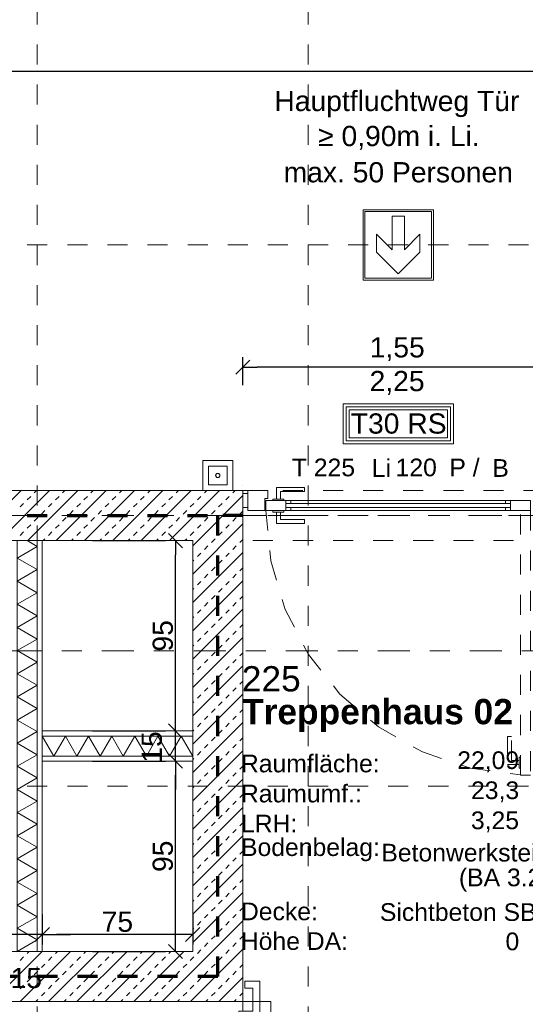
# Model space of a CAD drawing. Header units: metres. Extents: x -45.2 to 14.3, y -31.8 to 10.2.
# Tile 72 of 141: x -19 to -16.5, y -18.6 to -13.7. Entities that reach past the tile are written whole.
import ezdxf

# ---------------------------------------------------------------- set-up
doc = ezdxf.new("R2010")
doc.units = ezdxf.units.M
doc.header["$LTSCALE"] = 0.05
for name, pattern in [('Achsen 01', [5.291531, 3.175, -1.058062, 0.352704, -0.705764]), ('gestrichelt - 01', [2, 1, -1]), ('ISO-07 Punktiert', [0.889, 0.127, -0.762]), ('Raster 01', [2, 1, -1]), ('VW-01 Strichlinie kurz', [2, 1, -1])]:
    doc.linetypes.add(name, pattern=pattern)
doc.layers.get('0').update_dxf_attribs({"lineweight": 25})
for name, color, linetype, lineweight in [('013_Beton und Stahlbetonarbeiten-000 Unterzüge', 7, 'ISO-07 Punktiert', 13), ('013_Beton und Stahlbetonarbeiten-340 Innenwände', 7, 'Continuous', 18), ('031_Metallbauarbeiten-340 Innentüren _ Elemente', 7, 'Continuous', 9), ('031_Metallbauarbeiten-340 Treppen Geländer', 7, 'Continuous', 9), ('039_Trockenbauarbeiten-340 Gipskarton', 7, 'Continuous', 9), ('AV1-Brandschutzkonzept-Brandschutzkonzept', 7, 'Continuous', 5), ('AV1-Einrichtung Bemaßung', 7, 'Continuous', 9), ('AV1-Schnitt Achsen', 7, 'Achsen 01', 18), ('AV1-Stempel-Raumstempel', 7, 'Continuous', 9), ('Keine', 7, 'Continuous', 9)]:
    doc.layers.add(name, color=color, linetype=linetype, lineweight=lineweight)
for name, color, linetype, lineweight, true_color in [('013_Beton und Stahlbetonarbeiten-350 Stahlbeton Treppe Ansicht', 7, 'Continuous', 9, 0xa6a6a6), ('039_Trockenbauarbeiten-340 Dämmung', 7, 'Continuous', 9, 0xc0c0c0), ('AV1-Achsen', 1, 'Achsen 01', 18, 0xff0000), ('AV1-Brandschutzkonzept-Anmerkung Text', 7, 'Continuous', 9, 0x599559), ('AV1-Raster', 7, 'Raster 01', 9, 0xa6a6a6)]:
    doc.layers.add(name, color=color, linetype=linetype, lineweight=lineweight, true_color=true_color)
doc.styles.add('Arial', font='arial.ttf')
doc.styles.add('Arial (bold)', font='arialbd.ttf')

msp = doc.modelspace()

# ---------------------------------------------------------------- linework, layer by layer
at = {"color": 0, "linetype": 'Continuous', "lineweight": 15}
for p, q in [((-17.9104, -15.4954), (-17.8396, -15.4246)), ((-18.2458, -16.2896), (-18.1751, -16.3604)), ((-18.1751, -17.3104), (-18.2458, -17.2396)), ((-18.1751, -17.3104), (-18.2458, -17.2396)), ((-18.2458, -17.3896), (-18.1751, -17.4604)), ((-18.2458, -17.3896), (-18.1751, -17.4604)), ((-18.9104, -18.3254), (-18.8396, -18.2546)), ((-18.9104, -18.3254), (-18.8396, -18.2546)), ((-18.0896, -18.2546), (-18.1604, -18.3254)), ((-18.1751, -18.4104), (-18.2458, -18.3396))]:
    msp.add_line(p, q, dxfattribs=at)
at = {"color": 0, "linetype": 'ByBlock', "lineweight": -2}
for p, q in [((-17.875, -15.46), (-17.8043, -15.46)), ((-18.2104, -16.325), (-18.2104, -16.3957)), ((-18.2104, -17.275), (-18.2104, -17.2043)), ((-18.2104, -17.275), (-18.2104, -17.2043)), ((-18.2104, -17.425), (-18.2104, -17.4957)), ((-18.2104, -17.425), (-18.2104, -17.4957)), ((-18.875, -18.29), (-18.8043, -18.29)), ((-18.875, -18.29), (-18.8043, -18.29)), ((-18.2104, -18.375), (-18.2104, -18.3043)), ((-18.125, -18.29), (-18.1957, -18.29))]:
    msp.add_line(p, q, dxfattribs=at)
at = {"layer": '013_Beton und Stahlbetonarbeiten-000 Unterzüge', "linetype": 'VW-01 Strichlinie kurz'}
msp.add_lwpolyline([(-17.875, -16.325), (-17.875, -16.075), (-16.325, -16.075), (-16.325, -16.325)], close=True, dxfattribs=at)
at = {"layer": '013_Beton und Stahlbetonarbeiten-340 Innenwände', "color": 251, "linetype": 'Continuous', "lineweight": 13, "true_color": 0x4c4c4c}
for p, q in [((-18.9806, -16.075), (-19.15, -16.2444)), ((-18.8392, -16.075), (-19.0892, -16.325)), ((-18.9505, -16.122), (-18.9328, -16.1044)), ((-18.6978, -16.075), (-18.9478, -16.325)), ((-18.9151, -16.0867), (-18.9034, -16.075)), ((-18.809, -16.122), (-18.7914, -16.1044)), ((-18.5564, -16.075), (-18.8064, -16.325)), ((-18.7737, -16.0867), (-18.762, -16.075)), ((-18.6676, -16.122), (-18.6499, -16.1044)), ((-18.415, -16.075), (-18.665, -16.325)), ((-18.6323, -16.0867), (-18.6206, -16.075)), ((-18.5262, -16.122), (-18.5085, -16.1044)), ((-18.2735, -16.075), (-18.5235, -16.325)), ((-18.4908, -16.0867), (-18.4792, -16.075)), ((-18.3848, -16.122), (-18.3671, -16.1044)), ((-18.1321, -16.075), (-18.3821, -16.325)), ((-18.3494, -16.0867), (-18.3377, -16.075)), ((-18.2434, -16.122), (-18.2257, -16.1044)), ((-17.9907, -16.075), (-18.2407, -16.325)), ((-18.208, -16.0867), (-18.1963, -16.075)), ((-17.875, -16.1007), (-18.125, -16.3507)), ((-18.1019, -16.122), (-18.0843, -16.1044)), ((-18.0666, -16.0867), (-18.0549, -16.075)), ((-17.9605, -16.122), (-17.9428, -16.1044)), ((-17.9252, -16.0867), (-17.9135, -16.075)), ((-18.9858, -16.1574), (-18.9681, -16.1397)), ((-18.8444, -16.1574), (-18.8267, -16.1397)), ((-18.703, -16.1574), (-18.6853, -16.1397)), ((-18.5616, -16.1574), (-18.5439, -16.1397)), ((-18.4201, -16.1574), (-18.4025, -16.1397)), ((-18.2787, -16.1574), (-18.261, -16.1397)), ((-18.1373, -16.1574), (-18.1196, -16.1397)), ((-17.9959, -16.1574), (-17.9782, -16.1397)), ((-18.9151, -16.2281), (-18.8974, -16.2104)), ((-18.8798, -16.1927), (-18.8621, -16.1751)), ((-18.7737, -16.2281), (-18.756, -16.2104)), ((-18.7383, -16.1927), (-18.7207, -16.1751)), ((-18.6323, -16.2281), (-18.6146, -16.2104)), ((-18.5969, -16.1927), (-18.5792, -16.1751)), ((-18.4908, -16.2281), (-18.4732, -16.2104)), ((-18.4555, -16.1927), (-18.4378, -16.1751)), ((-18.3494, -16.2281), (-18.3317, -16.2104)), ((-18.3141, -16.1927), (-18.2964, -16.1751)), ((-18.208, -16.2281), (-18.1903, -16.2104)), ((-18.1726, -16.1927), (-18.155, -16.1751)), ((-18.0666, -16.2281), (-18.0489, -16.2104)), ((-18.0312, -16.1927), (-18.0135, -16.1751)), ((-17.9252, -16.2281), (-17.9075, -16.2104)), ((-17.8898, -16.1927), (-17.875, -16.1779)), ((-18.9505, -16.2635), (-18.9328, -16.2458)), ((-18.809, -16.2635), (-18.7914, -16.2458)), ((-18.6676, -16.2635), (-18.6499, -16.2458)), ((-18.5262, -16.2635), (-18.5085, -16.2458)), ((-18.3848, -16.2635), (-18.3671, -16.2458)), ((-18.2434, -16.2635), (-18.2257, -16.2458)), ((-17.875, -16.2421), (-18.125, -16.4921)), ((-18.1019, -16.2635), (-18.0843, -16.2458)), ((-17.9605, -16.2635), (-17.9428, -16.2458)), ((-18.9858, -16.2988), (-18.9681, -16.2811)), ((-18.8444, -16.2988), (-18.8267, -16.2811)), ((-18.703, -16.2988), (-18.6853, -16.2811)), ((-18.5616, -16.2988), (-18.5439, -16.2811)), ((-18.4201, -16.2988), (-18.4025, -16.2811)), ((-18.2787, -16.2988), (-18.261, -16.2811)), ((-18.1373, -16.2988), (-18.1196, -16.2811)), ((-17.9959, -16.2988), (-17.9782, -16.2811)), ((-18.8706, -16.325), (-18.8621, -16.3165)), ((-18.7292, -16.325), (-18.7207, -16.3165)), ((-18.5877, -16.325), (-18.5792, -16.3165)), ((-18.4463, -16.325), (-18.4378, -16.3165)), ((-18.3049, -16.325), (-18.2964, -16.3165)), ((-18.1635, -16.325), (-18.155, -16.3165)), ((-18.0666, -16.3695), (-18.0489, -16.3518)), ((-18.0312, -16.3342), (-18.0135, -16.3165)), ((-17.9252, -16.3695), (-17.9075, -16.3518)), ((-17.8898, -16.3342), (-17.875, -16.3194)), ((-17.875, -16.3836), (-18.125, -16.6336)), ((-18.1019, -16.4049), (-18.0843, -16.3872)), ((-17.9605, -16.4049), (-17.9428, -16.3872)), ((-18.125, -16.4279), (-18.1196, -16.4226)), ((-17.9959, -16.4402), (-17.9782, -16.4226)), ((-18.0666, -16.5109), (-18.0489, -16.4933)), ((-18.0312, -16.4756), (-18.0135, -16.4579)), ((-17.9252, -16.5109), (-17.9075, -16.4933)), ((-17.8898, -16.4756), (-17.875, -16.4608)), ((-17.875, -16.525), (-18.125, -16.775)), ((-18.1019, -16.5463), (-18.0843, -16.5286)), ((-17.9605, -16.5463), (-17.9428, -16.5286)), ((-18.125, -16.5694), (-18.1196, -16.564)), ((-18.0312, -16.617), (-18.0135, -16.5993)), ((-17.9959, -16.5817), (-17.9782, -16.564)), ((-17.8898, -16.617), (-17.875, -16.6022)), ((-18.0666, -16.6524), (-18.0489, -16.6347)), ((-17.9252, -16.6524), (-17.9075, -16.6347)), ((-17.875, -16.6664), (-18.125, -16.9164)), ((-18.1019, -16.6877), (-18.0843, -16.67)), ((-17.9605, -16.6877), (-17.9428, -16.67)), ((-18.125, -16.7108), (-18.1196, -16.7054)), ((-18.0312, -16.7584), (-18.0135, -16.7408)), ((-17.9959, -16.7231), (-17.9782, -16.7054)), ((-17.8898, -16.7584), (-17.875, -16.7436)), ((-18.0666, -16.7938), (-18.0489, -16.7761)), ((-17.9252, -16.7938), (-17.9075, -16.7761)), ((-17.875, -16.8078), (-18.125, -17.0578)), ((-18.125, -16.8522), (-18.1196, -16.8468)), ((-18.1019, -16.8291), (-18.0843, -16.8115)), ((-17.9959, -16.8645), (-17.9782, -16.8468)), ((-17.9605, -16.8291), (-17.9428, -16.8115)), ((-18.0312, -16.8999), (-18.0135, -16.8822)), ((-17.8898, -16.8999), (-17.875, -16.8851)), ((-18.0666, -16.9352), (-18.0489, -16.9175)), ((-17.9252, -16.9352), (-17.9075, -16.9175)), ((-17.875, -16.9492), (-18.125, -17.1992)), ((-18.125, -16.9936), (-18.1196, -16.9882)), ((-18.1019, -16.9706), (-18.0843, -16.9529)), ((-17.9959, -17.0059), (-17.9782, -16.9882)), ((-17.9605, -16.9706), (-17.9428, -16.9529)), ((-18.0312, -17.0413), (-18.0135, -17.0236)), ((-17.8898, -17.0413), (-17.875, -17.0265)), ((-17.875, -17.0907), (-18.125, -17.3407)), ((-18.1019, -17.112), (-18.0843, -17.0943)), ((-18.0666, -17.0766), (-18.0489, -17.059)), ((-17.9605, -17.112), (-17.9428, -17.0943)), ((-17.9252, -17.0766), (-17.9075, -17.059)), ((-18.125, -17.1351), (-18.1196, -17.1297)), ((-17.9959, -17.1473), (-17.9782, -17.1297)), ((-18.0312, -17.1827), (-18.0135, -17.165)), ((-17.8898, -17.1827), (-17.875, -17.1679)), ((-17.875, -17.2321), (-18.125, -17.4821)), ((-18.1019, -17.2534), (-18.0843, -17.2357)), ((-18.0666, -17.2181), (-18.0489, -17.2004)), ((-17.9605, -17.2534), (-17.9428, -17.2357)), ((-17.9252, -17.2181), (-17.9075, -17.2004)), ((-18.125, -17.2765), (-18.1196, -17.2711)), ((-17.9959, -17.2888), (-17.9782, -17.2711)), ((-18.0312, -17.3241), (-18.0135, -17.3064)), ((-17.8898, -17.3241), (-17.875, -17.3093)), ((-17.875, -17.3735), (-18.125, -17.6235)), ((-18.1019, -17.3948), (-18.0843, -17.3771)), ((-18.0666, -17.3595), (-18.0489, -17.3418)), ((-17.9605, -17.3948), (-17.9428, -17.3771)), ((-17.9252, -17.3595), (-17.9075, -17.3418)), ((-18.125, -17.4179), (-18.1196, -17.4125)), ((-17.9959, -17.4302), (-17.9782, -17.4125)), ((-18.0666, -17.5009), (-18.0489, -17.4832)), ((-18.0312, -17.4655), (-18.0135, -17.4479)), ((-17.9252, -17.5009), (-17.9075, -17.4832)), ((-17.8898, -17.4655), (-17.875, -17.4507)), ((-17.875, -17.5149), (-18.125, -17.7649)), ((-18.1019, -17.5362), (-18.0843, -17.5186)), ((-17.9605, -17.5362), (-17.9428, -17.5186)), ((-18.125, -17.5593), (-18.1196, -17.5539)), ((-17.9959, -17.5716), (-17.9782, -17.5539)), ((-18.0666, -17.6423), (-18.0489, -17.6246)), ((-18.0312, -17.607), (-18.0135, -17.5893)), ((-17.9252, -17.6423), (-17.9075, -17.6246)), ((-17.8898, -17.607), (-17.875, -17.5922)), ((-17.875, -17.6564), (-18.125, -17.9064)), ((-18.1019, -17.6777), (-18.0843, -17.66)), ((-17.9605, -17.6777), (-17.9428, -17.66)), ((-18.125, -17.7007), (-18.1196, -17.6953)), ((-18.0312, -17.7484), (-18.0135, -17.7307)), ((-17.9959, -17.713), (-17.9782, -17.6953)), ((-17.8898, -17.7484), (-17.875, -17.7336)), ((-18.0666, -17.7837), (-18.0489, -17.7661)), ((-17.9252, -17.7837), (-17.9075, -17.7661)), ((-17.875, -17.7978), (-18.125, -18.0478)), ((-18.1019, -17.8191), (-18.0843, -17.8014)), ((-17.9605, -17.8191), (-17.9428, -17.8014)), ((-18.125, -17.8422), (-18.1196, -17.8368)), ((-18.0312, -17.8898), (-18.0135, -17.8721)), ((-17.9959, -17.8544), (-17.9782, -17.8368)), ((-17.8898, -17.8898), (-17.875, -17.875)), ((-18.0666, -17.9252), (-18.0489, -17.9075)), ((-17.9252, -17.9252), (-17.9075, -17.9075)), ((-17.875, -17.9392), (-18.125, -18.1892)), ((-18.125, -17.9836), (-18.1196, -17.9782)), ((-18.1019, -17.9605), (-18.0843, -17.9428)), ((-17.9959, -17.9959), (-17.9782, -17.9782)), ((-17.9605, -17.9605), (-17.9428, -17.9428)), ((-18.0312, -18.0312), (-18.0135, -18.0135)), ((-17.8898, -18.0312), (-17.875, -18.0164)), ((-18.0666, -18.0666), (-18.0489, -18.0489)), ((-17.9252, -18.0666), (-17.9075, -18.0489)), ((-17.875, -18.0806), (-18.125, -18.3306)), ((-18.125, -18.125), (-18.1196, -18.1196)), ((-18.1019, -18.1019), (-18.0843, -18.0843)), ((-17.9959, -18.1373), (-17.9782, -18.1196)), ((-17.9605, -18.1019), (-17.9428, -18.0843)), ((-18.0312, -18.1726), (-18.0135, -18.155)), ((-17.8898, -18.1726), (-17.875, -18.1578)), ((-17.875, -18.222), (-18.278, -18.625)), ((-18.0666, -18.208), (-18.0489, -18.1903)), ((-17.9252, -18.208), (-17.9075, -18.1903)), ((-18.125, -18.2664), (-18.1196, -18.261)), ((-18.1019, -18.2434), (-18.0843, -18.2257)), ((-17.9959, -18.2787), (-17.9782, -18.261)), ((-17.9605, -18.2434), (-17.9428, -18.2257)), ((-18.0312, -18.3141), (-18.0135, -18.2964)), ((-17.8898, -18.3141), (-17.875, -18.2993)), ((-17.875, -18.3635), (-18.1365, -18.625)), ((-18.1019, -18.3848), (-18.0843, -18.3671)), ((-18.0666, -18.3494), (-18.0489, -18.3317)), ((-17.9605, -18.3848), (-17.9428, -18.3671)), ((-17.9252, -18.3494), (-17.9075, -18.3317)), ((-18.8765, -18.375), (-19.1265, -18.625)), ((-18.9858, -18.4201), (-18.9681, -18.4025)), ((-18.7351, -18.375), (-18.9851, -18.625)), ((-18.9505, -18.3848), (-18.9407, -18.375)), ((-18.8444, -18.4201), (-18.8267, -18.4025)), ((-18.5936, -18.375), (-18.8436, -18.625)), ((-18.809, -18.3848), (-18.7993, -18.375)), ((-18.703, -18.4201), (-18.6853, -18.4025)), ((-18.4522, -18.375), (-18.7022, -18.625)), ((-18.6676, -18.3848), (-18.6578, -18.375)), ((-18.5616, -18.4201), (-18.5439, -18.4025)), ((-18.3108, -18.375), (-18.5608, -18.625)), ((-18.5262, -18.3848), (-18.5164, -18.375)), ((-18.4201, -18.4201), (-18.4025, -18.4025)), ((-18.1694, -18.375), (-18.4194, -18.625)), ((-18.3848, -18.3848), (-18.375, -18.375)), ((-18.2787, -18.4201), (-18.261, -18.4025)), ((-18.2434, -18.3848), (-18.2336, -18.375)), ((-18.1373, -18.4201), (-18.1196, -18.4025)), ((-17.9959, -18.4201), (-17.9782, -18.4025)), ((-18.8798, -18.4555), (-18.8621, -18.4378)), ((-18.7383, -18.4555), (-18.7207, -18.4378)), ((-18.5969, -18.4555), (-18.5792, -18.4378)), ((-18.4555, -18.4555), (-18.4378, -18.4378)), ((-18.3141, -18.4555), (-18.2964, -18.4378)), ((-18.1726, -18.4555), (-18.155, -18.4378)), ((-18.0312, -18.4555), (-18.0135, -18.4378)), ((-17.8898, -18.4555), (-17.875, -18.4407)), ((-18.9505, -18.5262), (-18.9328, -18.5085)), ((-18.9151, -18.4908), (-18.8974, -18.4732)), ((-18.809, -18.5262), (-18.7914, -18.5085)), ((-18.7737, -18.4908), (-18.756, -18.4732)), ((-18.6676, -18.5262), (-18.6499, -18.5085)), ((-18.6323, -18.4908), (-18.6146, -18.4732)), ((-18.5262, -18.5262), (-18.5085, -18.5085)), ((-18.4908, -18.4908), (-18.4732, -18.4732)), ((-18.3848, -18.5262), (-18.3671, -18.5085)), ((-18.3494, -18.4908), (-18.3317, -18.4732)), ((-18.2434, -18.5262), (-18.2257, -18.5085)), ((-18.208, -18.4908), (-18.1903, -18.4732)), ((-18.1019, -18.5262), (-18.0843, -18.5085)), ((-18.0666, -18.4908), (-18.0489, -18.4732)), ((-17.875, -18.5049), (-17.9951, -18.625)), ((-17.9605, -18.5262), (-17.9428, -18.5085)), ((-17.9252, -18.4908), (-17.9075, -18.4732)), ((-18.9858, -18.5616), (-18.9681, -18.5439)), ((-18.8444, -18.5616), (-18.8267, -18.5439)), ((-18.703, -18.5616), (-18.6853, -18.5439)), ((-18.5616, -18.5616), (-18.5439, -18.5439)), ((-18.4201, -18.5616), (-18.4025, -18.5439)), ((-18.2787, -18.5616), (-18.261, -18.5439)), ((-18.1373, -18.5616), (-18.1196, -18.5439)), ((-17.9959, -18.5616), (-17.9782, -18.5439)), ((-18.9078, -18.625), (-18.8974, -18.6146)), ((-18.8798, -18.5969), (-18.8621, -18.5792)), ((-18.7664, -18.625), (-18.756, -18.6146)), ((-18.7383, -18.5969), (-18.7207, -18.5792)), ((-18.625, -18.625), (-18.6146, -18.6146)), ((-18.5969, -18.5969), (-18.5792, -18.5792)), ((-18.4836, -18.625), (-18.4732, -18.6146)), ((-18.4555, -18.5969), (-18.4378, -18.5792)), ((-18.3422, -18.625), (-18.3317, -18.6146)), ((-18.3141, -18.5969), (-18.2964, -18.5792)), ((-18.2007, -18.625), (-18.1903, -18.6146)), ((-18.1726, -18.5969), (-18.155, -18.5792)), ((-18.0593, -18.625), (-18.0489, -18.6146)), ((-18.0312, -18.5969), (-18.0135, -18.5792)), ((-17.9179, -18.625), (-17.9075, -18.6146)), ((-17.8898, -18.5969), (-17.875, -18.5821))]:
    msp.add_line(p, q, dxfattribs=at)
at = {"layer": '013_Beton und Stahlbetonarbeiten-340 Innenwände'}
msp.add_lwpolyline([(-22.15, -16.075), (-23.075, -16.075), (-23.075, -21.475), (-22.825, -21.475), (-22.825, -18.625), (-17.875, -18.625), (-17.875, -16.075), (-19.15, -16.075), (-19.15, -16.325), (-18.125, -16.325), (-18.125, -18.375), (-22.825, -18.375), (-22.825, -16.325), (-22.15, -16.325)], close=True, dxfattribs=at)
at = {"layer": '013_Beton und Stahlbetonarbeiten-350 Stahlbeton Treppe Ansicht', "color": 7, "linetype": 'Raster 01'}
msp.add_line((-17.875, -21.475), (-17.875, -18.625), dxfattribs=at)
at = {"layer": '013_Beton und Stahlbetonarbeiten-350 Stahlbeton Treppe Ansicht', "color": 7, "linetype": 'Continuous'}
msp.add_lwpolyline([(-17.735, -21.475), (-17.735, -20.1133), (-17.875, -20.1133), (-17.875, -19.9833), (-17.735, -19.9833), (-17.735, -18.625), (-17.875, -18.625)], dxfattribs=at)
at = {"layer": '031_Metallbauarbeiten-340 Innentüren _ Elemente'}
for points in [[(-17.7075, -16.1175), (-17.6875, -16.1175), (-17.6875, -16.08), (-17.5675, -16.08), (-17.5675, -16.06), (-17.7075, -16.06)], [(-17.85, -16.09), (-17.85, -16.16), (-17.875, -16.16), (-17.875, -16.09)], [(-17.765, -16.115), (-17.765, -16.175), (-17.85, -16.175), (-17.85, -16.075), (-17.75, -16.075), (-17.75, -16.115)], [(-17.76, -16.175), (-17.76, -16.125), (-17.635, -16.125), (-17.635, -16.14), (-17.66, -16.14), (-17.66, -16.16), (-17.635, -16.16), (-17.635, -16.175)], [(-17.67, -16.1175), (-17.67, -16.125), (-17.725, -16.125), (-17.725, -16.1175)], [(-16.54, -16.14), (-16.54, -16.16), (-17.66, -16.16), (-17.66, -16.14)], [(-16.44, -16.175), (-16.44, -16.125), (-16.565, -16.125), (-16.565, -16.14), (-16.54, -16.14), (-16.54, -16.16), (-16.565, -16.16), (-16.565, -16.175)], [(-17.67, -16.175), (-17.67, -16.1825), (-17.725, -16.1825), (-17.725, -16.175)], [(-17.7075, -16.1825), (-17.6875, -16.1825), (-17.6875, -16.22), (-17.5675, -16.22), (-17.5675, -16.24), (-17.7075, -16.24)]]:
    msp.add_lwpolyline(points, close=True, dxfattribs=at)
at = {"layer": '031_Metallbauarbeiten-340 Innentüren _ Elemente', "color": 253, "true_color": 0xa6a6a6}
msp.add_lwpolyline([(-16.54, -16.125), (-16.54, -16.175), (-17.66, -16.175), (-17.66, -16.125)], close=True, dxfattribs=at)
at = {"layer": '031_Metallbauarbeiten-340 Innentüren _ Elemente', "color": 253, "linetype": 'gestrichelt - 01', "lineweight": 9, "true_color": 0xa6a6a6}
msp.add_lwpolyline([(-17.76, -16.175), (-17.7358, -16.4264), (-17.6642, -16.6686), (-17.5478, -16.8927), (-17.3909, -17.0905), (-17.1991, -17.2549), (-16.9796, -17.3797), (-16.7403, -17.4604), (-16.49, -17.4941)], dxfattribs=at)
for points in [[(-16.44, -17.495), (-16.49, -17.495), (-16.49, -16.175), (-16.44, -16.175)], [(-16.4975, -17.4425), (-16.4975, -17.4225), (-16.535, -17.4225), (-16.535, -17.3025), (-16.555, -17.3025), (-16.555, -17.4425)], [(-16.4975, -17.405), (-16.49, -17.405), (-16.49, -17.46), (-16.4975, -17.46)]]:
    msp.add_lwpolyline(points, close=True, dxfattribs=at)
at = {"layer": '031_Metallbauarbeiten-340 Treppen Geländer', "color": 7, "linetype": 'Continuous', "lineweight": 13}
msp.add_lwpolyline([(-17.895, -18.7083), (-17.895, -18.6733), (-17.825, -18.6733), (-17.825, -18.5583), (-17.8645, -18.5583), (-17.8645, -18.5233), (-17.79, -18.5233), (-17.79, -18.7083)], close=True, dxfattribs=at)
at = {"layer": '039_Trockenbauarbeiten-340 Dämmung'}
for points in [[(-18.9, -18.375), (-18.9, -16.325), (-19, -16.325), (-19, -18.375)], [(-18.125, -17.3), (-18.875, -17.3), (-18.875, -17.4), (-18.125, -17.4)]]:
    msp.add_lwpolyline(points, close=True, dxfattribs=at)
for points in [[(-19, -18.375), (-18.9, -18.3173), (-19, -18.2595), (-18.9, -18.2018), (-19, -18.1441), (-18.9, -18.0863), (-19, -18.0286), (-18.9, -17.9709), (-19, -17.9131), (-18.9, -17.8554), (-19, -17.7976), (-18.9, -17.7399), (-19, -17.6822), (-18.9, -17.6244), (-19, -17.5667), (-18.9, -17.509), (-19, -17.4512), (-18.9, -17.3935), (-19, -17.3358), (-18.9, -17.278), (-19, -17.2203), (-18.9, -17.1626), (-19, -17.1048), (-18.9, -17.0471), (-19, -16.9894), (-18.9, -16.9316), (-19, -16.8739), (-18.9, -16.8162), (-19, -16.7584), (-18.9, -16.7007), (-19, -16.6429), (-18.9, -16.5852), (-19, -16.5275), (-18.9, -16.4697), (-19, -16.412), (-18.9, -16.3543), (-18.9507, -16.325)], [(-18.125, -17.4), (-18.1827, -17.3), (-18.2405, -17.4), (-18.2982, -17.3), (-18.3559, -17.4), (-18.4137, -17.3), (-18.4714, -17.4), (-18.5291, -17.3), (-18.5869, -17.4), (-18.6446, -17.3), (-18.7024, -17.4), (-18.7601, -17.3), (-18.8178, -17.4), (-18.875, -17.301)]]:
    msp.add_lwpolyline(points, dxfattribs=at)
at = {"layer": '039_Trockenbauarbeiten-340 Gipskarton'}
for points in [[(-18.875, -18.375), (-18.875, -16.325), (-18.9, -16.325), (-18.9, -18.375)], [(-18.875, -17.275), (-18.875, -17.3), (-18.125, -17.3), (-18.125, -17.275)], [(-18.875, -17.4), (-18.875, -17.425), (-18.125, -17.425), (-18.125, -17.4)]]:
    msp.add_lwpolyline(points, close=True, dxfattribs=at)
at = {"layer": 'AV1-Achsen'}
msp.add_line((-43.35, -16.2), (4.2, -16.2), dxfattribs=at)
at = {"layer": 'AV1-Brandschutzkonzept-Brandschutzkonzept', "color": 220, "linetype": 'gestrichelt - 01', "lineweight": 70, "true_color": 0xff00bc}
msp.add_line((-18.9507, -16.2), (-18, -16.2), dxfattribs=at)
at = {"layer": 'AV1-Brandschutzkonzept-Brandschutzkonzept', "color": 14, "linetype": 'gestrichelt - 01', "lineweight": 70, "true_color": 0xaa0000}
for p, q in [((-17.875, -16.2), (-18, -16.2)), ((-18, -18.5), (-18, -16.2)), ((-18, -18.5), (-22.95, -18.5))]:
    msp.add_line(p, q, dxfattribs=at)
at = {"layer": 'AV1-Brandschutzkonzept-Brandschutzkonzept', "color": 7, "linetype": 'Continuous'}
msp.add_lwpolyline([(-16.825, -15.6423), (-16.825, -15.8423), (-17.375, -15.8423), (-17.375, -15.6423)], close=True, dxfattribs=at)
at = {"layer": 'AV1-Brandschutzkonzept-Brandschutzkonzept', "color": 12, "linetype": 'Continuous', "true_color": 0xdd0000}
for points in [[(-16.84, -15.6573), (-17.36, -15.6573), (-17.36, -15.8273), (-16.84, -15.8273)], [(-17.345, -15.8123), (-17.345, -15.6723), (-16.855, -15.6723), (-16.855, -15.8123)]]:
    msp.add_lwpolyline(points, close=True, dxfattribs=at)
at = {"layer": 'AV1-Brandschutzkonzept-Brandschutzkonzept', "color": 1, "true_color": 0xff0000}
for points in [[(-18.0751, -16.075), (-17.925, -16.075), (-17.925, -15.9249), (-18.0751, -15.9249)], [(-18.0469, -16.0469), (-17.9531, -16.0469), (-17.9531, -15.9531), (-18.0469, -15.9531)]]:
    msp.add_lwpolyline(points, close=True, dxfattribs=at)
at = {"layer": 'AV1-Brandschutzkonzept-Brandschutzkonzept', "color": 1, "lineweight": 5, "true_color": 0xff0000}
msp.add_lwpolyline([(-18.0105, -16), (-18.0103, -16.002), (-18.0097, -16.004), (-18.0088, -16.0058), (-18.0075, -16.0074), (-18.0059, -16.0087), (-18.0041, -16.0097), (-18.0021, -16.0103), (-18, -16.0105), (-18, -16.0105), (-17.9982, -16.0103), (-17.9964, -16.0098), (-17.9948, -16.0091), (-17.9933, -16.008), (-17.992, -16.0067), (-17.9909, -16.0052), (-17.9902, -16.0036), (-17.9897, -16.0018), (-17.9895, -16), (-17.9895, -16), (-17.9897, -15.9979), (-17.9903, -15.9959), (-17.9913, -15.9941), (-17.9926, -15.9925), (-17.9942, -15.9912), (-17.996, -15.9903), (-17.998, -15.9897), (-18, -15.9895), (-18, -15.9895), (-18.0019, -15.9896), (-18.0036, -15.9901), (-18.0053, -15.9909), (-18.0068, -15.9919), (-18.0081, -15.9932), (-18.0091, -15.9947), (-18.0099, -15.9964), (-18.0104, -15.9981)], close=True, dxfattribs=at)
at = {"layer": 'AV1-Einrichtung Bemaßung', "color": 0, "lineweight": -2}
for p, q in [((-16.3957, -13.985), (-22.7543, -13.985)), ((-17.875, -15.55), (-17.875, -15.41)), ((-16.3957, -15.46), (-17.8043, -15.46)), ((-18.625, -16.325), (-18.2604, -16.325)), ((-18.2104, -17.2043), (-18.2104, -16.3957)), ((-18.2104, -17.2043), (-18.2104, -17.1336)), ((-18.625, -17.275), (-18.2604, -17.275)), ((-18.625, -17.275), (-18.2604, -17.275)), ((-18.2104, -17.425), (-18.2104, -17.275)), ((-18.625, -17.425), (-18.2604, -17.425)), ((-18.625, -17.425), (-18.2604, -17.425)), ((-18.2104, -17.4957), (-18.2104, -17.5664)), ((-18.2104, -18.3043), (-18.2104, -17.4957)), ((-18.875, -18.19), (-18.875, -18.34)), ((-18.875, -18.19), (-18.875, -18.34)), ((-18.125, -18.19), (-18.125, -18.34)), ((-18.875, -18.29), (-19.025, -18.29)), ((-18.8043, -18.29), (-18.7336, -18.29)), ((-18.1957, -18.29), (-18.8043, -18.29)), ((-18.625, -18.375), (-18.2604, -18.375))]:
    msp.add_line(p, q, dxfattribs=at)
at = {"layer": 'AV1-Raster'}
for p, q in [((-18.9, -22.95), (-18.9, 1.35)), ((-17.55, -22.95), (-17.55, 1.35)), ((1.35, -14.85), (-40.5, -14.85)), ((1.35, -16.2), (-40.5, -16.2)), ((1.35, -17.55), (-40.5, -17.55))]:
    msp.add_line(p, q, dxfattribs=at)
at = {"layer": 'AV1-Schnitt Achsen'}
msp.add_line((-43.35, -16.875), (4.2, -16.875), dxfattribs=at)
at = {"layer": 'Defpoints', "color": 0, "lineweight": 0}
for p, q in [((-17.875, -15.46), (-17.875, -15.46)), ((-17.875, -16.05), (-17.875, -16.05)), ((-18.875, -16.325), (-18.875, -16.325)), ((-18.875, -16.325), (-18.875, -16.325)), ((-18.2104, -16.325), (-18.2104, -16.325)), ((-18.125, -16.325), (-18.125, -16.325)), ((-18.125, -16.325), (-18.125, -16.325)), ((-18.2104, -17.275), (-18.2104, -17.275)), ((-18.125, -17.275), (-18.125, -17.275)), ((-18.125, -17.275), (-18.125, -17.275)), ((-18.2104, -17.425), (-18.2104, -17.425)), ((-18.125, -17.425), (-18.125, -17.425)), ((-18.125, -17.425), (-18.125, -17.425)), ((-18.875, -18.29), (-18.875, -18.29)), ((-18.125, -18.375), (-18.125, -18.375)), ((-17.875, -18.625), (-17.875, -18.625)), ((-17.875, -18.625), (-17.875, -18.625))]:
    msp.add_line(p, q, dxfattribs=at)
at = {"layer": 'Keine', "color": 7, "linetype": 'Continuous'}
msp.add_lwpolyline([(-16.9249, -14.6749), (-16.9249, -15.0251), (-17.2751, -15.0251), (-17.2751, -14.6749)], close=True, dxfattribs=at)
at = {"layer": 'Keine', "color": 106, "linetype": 'Continuous', "true_color": 0x008011}
msp.add_lwpolyline([(-16.9337, -14.6837), (-16.9337, -15.0163), (-17.2663, -15.0163), (-17.2663, -14.6837)], close=True, dxfattribs=at)
at = {"layer": 'Keine', "color": 255, "linetype": 'Continuous'}
msp.add_lwpolyline([(-17.1308, -14.8742), (-17.2082, -14.7968), (-17.2082, -14.8857), (-17.1, -14.9939), (-16.9918, -14.8857), (-16.9918, -14.7968), (-17.0692, -14.8742), (-17.0692, -14.7061), (-17.1308, -14.7061)], close=True, dxfattribs=at)

# ---------------------------------------------------------------- texts
at = {"layer": '031_Metallbauarbeiten-340 Innentüren _ Elemente', "char_height": 0.08826, "attachment_point": 7, "style": 'Arial'}
for s, insert in [('T 225', (-17.6306, -16.0054)), ('Li', (-17.232, -16.0069)), ('120', (-17.1132, -16.0054))]:
    msp.add_mtext(s, dxfattribs=dict(at, insert=insert))
at = {"layer": '031_Metallbauarbeiten-340 Innentüren _ Elemente', "color": 12, "true_color": 0xdd0000, "attachment_point": 7, "style": 'Arial'}
for s, insert, char_height in [('P /', (-16.8449, -16.0054), 0.08826), ('B', (-16.6307, -16.0069), 0.0883)]:
    msp.add_mtext(s, dxfattribs=dict(at, insert=insert, char_height=char_height))
at = {"layer": 'AV1-Brandschutzkonzept-Anmerkung Text', "char_height": 0.100872, "attachment_point": 7, "style": 'Arial'}
for s, insert in [('Hauptfluchtweg Tür', (-17.7176, -14.2125)), ('≥ 0,90m i. Li.', (-17.4994, -14.3757)), ('max. 50 Personen', (-17.6716, -14.5391))]:
    msp.add_mtext(s, dxfattribs=dict(at, insert=insert))
at = {"layer": 'AV1-Brandschutzkonzept-Brandschutzkonzept', "color": 12, "true_color": 0xdd0000, "insert": (-17.3368, -15.7927), "char_height": 0.10087, "attachment_point": 7, "style": 'Arial'}
msp.add_mtext('T30 RS', dxfattribs=at)
at = {"layer": 'AV1-Einrichtung Bemaßung', "color": 0, "char_height": 0.10087, "attachment_point": 7, "style": 'Arial'}
for s, insert in [('1,55', (-17.242, -15.4298)), ('75', (-18.5789, -18.2783)), ('15', (-19.0332, -18.5591))]:
    msp.add_mtext(s, dxfattribs=dict(at, insert=insert))
at = {"layer": 'AV1-Einrichtung Bemaßung', "insert": (-17.2429, -15.5981), "char_height": 0.10087, "attachment_point": 7, "style": 'Arial'}
msp.add_mtext('2,25', dxfattribs=at)
at = {"layer": 'AV1-Einrichtung Bemaßung', "color": 0, "char_height": 0.10087, "attachment_point": 7, "rotation": 90, "style": 'Arial'}
for s, insert in [('95', (-18.2224, -16.8785)), ('15', (-18.2774, -17.4332)), ('95', (-18.2224, -17.9785))]:
    msp.add_mtext(s, dxfattribs=dict(at, insert=insert))
at = {"layer": 'AV1-Stempel-Raumstempel', "attachment_point": 7}
for s, insert, char_height, style in [('225', (-17.8802, -17.0794), 0.12609, 'Arial'), ('Treppenhaus 02', (-17.8788, -17.2794), 0.12609, 'Arial (bold)'), ('Raumfläche:', (-17.8847, -17.4824), 0.088263, 'Arial'), ('22,09', (-16.8057, -17.4812), 0.08826, 'Arial'), ('Raumumf.:', (-17.8847, -17.6324), 0.08826, 'Arial'), ('23,3', (-16.7369, -17.6312), 0.08826, 'Arial'), ('LRH:', (-17.884, -17.7809), 0.08826, 'Arial'), ('3,25', (-16.7376, -17.7812), 0.08826, 'Arial'), ('Bodenbelag:', (-17.884, -17.9253), 0.088263, 'Arial'), ('Betonwerkstein', (-17.1842, -17.9272), 0.088263, 'Arial'), ('(BA 3.2)', (-16.7975, -18.0762), 0.08826, 'Arial'), ('Decke:', (-17.8845, -18.2204), 0.08826, 'Arial'), ('Sichtbeton SB3', (-17.1916, -18.2238), 0.088263, 'Arial'), ('Höhe DA:', (-17.8849, -18.3685), 0.08826, 'Arial'), ('0', (-16.5652, -18.3702), 0.0883, 'Arial')]:
    msp.add_mtext(s, dxfattribs=dict(at, insert=insert, char_height=char_height, style=style))

doc.saveas('drawing.dxf')
